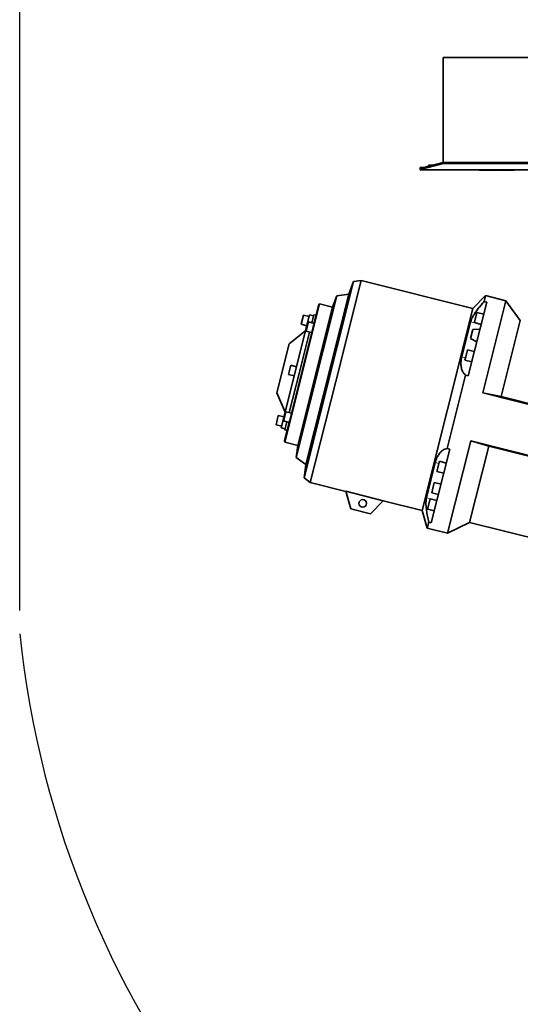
# Model space of a CAD drawing. Header units: millimetres. Extents: x 0 to 11920, y 0 to 8400.
# Tile 12 of 46: x 1185 to 2046, y 4953 to 6645. Entities that reach past the tile are written whole.
import ezdxf

# ---------------------------------------------------------------- set-up
doc = ezdxf.new("R2010")
doc.units = ezdxf.units.MM
doc.header["$LTSCALE"] = 20
doc.layers.add('THICK_LINE', color=7, linetype='Continuous')
doc.styles.add('SLDTEXTSTYLE0', font='TXT', dxfattribs={"width": 0.605})
doc.dimstyles.new('SLDDIMSTYLE2', dxfattribs={"dimtxt": 70, "dimasz": 70, "dimexe": 0, "dimexo": 0.0625, "dimgap": 17.5, "dimtad": 1, "dimdec": 0, "dimrnd": 1e-09, "dimzin": 12, "dimdsep": 46, "dimtxsty": 'SLDTEXTSTYLE0', "dimsah": 1, "dimcen": 0.09, "dimadec": 0, "dimazin": 3, "dimtfac": 1, "dimtofl": 0, "dimtmove": 0, "dimatfit": 3, "dimfxl": 1, "dimfrac": 2, "dimtolj": 1, "dimtzin": 12, "dimarcsym": 0})

# ---------------------------------------------------------------- blocks, each defined once
blk = doc.blocks.new('_D_6')
at = {"layer": 'THICK_LINE'}
for p, q in [((1185.4, 5629.6), (1185.4, 6837.5)), ((2506, 6814.4), (2506, 6837.5)), ((1185.4, 6807.5), (2506, 6807.5))]:
    blk.add_line(p, q, dxfattribs=at)
for points in [[(1185.4, 6807.5), (1255.4, 6797.5), (1255.4, 6817.5)], [(2506, 6807.5), (2436, 6817.5), (2436, 6797.5)]]:
    blk.add_solid(points, dxfattribs=at)
at = {"layer": 'THICK_LINE', "insert": (1738.8, 6897.7), "char_height": 70, "attachment_point": 1, "style": 'SLDTEXTSTYLE0'}
blk.add_mtext('1321', dxfattribs=at)
blk = doc.blocks.new('_D_7')
at = {"layer": 'THICK_LINE'}
for p, q in [((693.9, 5040.5), (693.9, 6996.9)), ((2506, 6814.4), (2506, 6996.9)), ((693.9, 6966.9), (2506, 6966.9))]:
    blk.add_line(p, q, dxfattribs=at)
for points in [[(693.9, 6966.9), (763.9, 6956.9), (763.9, 6976.9)], [(2506, 6966.9), (2436, 6976.9), (2436, 6956.9)]]:
    blk.add_solid(points, dxfattribs=at)
at = {"layer": 'THICK_LINE', "insert": (1493, 7057.1), "char_height": 70, "attachment_point": 1, "style": 'SLDTEXTSTYLE0'}
blk.add_mtext('1812', dxfattribs=at)

msp = doc.modelspace()

# ---------------------------------------------------------------- linework, layer by layer
at = {"color": 7, "linetype": 'Continuous', "lineweight": 35}
for p, q in [((1913.9946797, 6580.4300053), (2063.8598457, 6580.4300053)), ((1913.9946797, 6399.9954618), (1913.9946797, 6580.4300053)), ((1913.8946797, 6499.4941078), (1913.9946797, 6499.4941078)), ((1913.8946797, 6499.4300053), (1913.9946797, 6499.4300053)), ((1913.8946797, 6499.4300053), (1913.8946797, 6494.4300053)), ((1913.8946797, 6494.4300053), (1913.9946797, 6494.4300053)), ((1913.8946797, 6494.3659027), (1913.9946797, 6494.3659027)), ((1913.8946797, 6419.4300053), (1913.8946797, 6414.4300053)), ((1913.8946797, 6419.4300053), (1913.9946797, 6419.4300053)), ((1913.8946797, 6414.4300053), (1913.9946797, 6414.4300053)), ((1913.9946797, 6399.9954618), (1873.9946797, 6389.4300053)), ((1913.9946797, 6398.1828462), (1873.9946797, 6387.6173897)), ((1913.9946797, 6398.1828462), (1913.9946797, 6399.9954618)), ((2061.4102318, 6399.9954618), (1913.9946797, 6399.9954618)), ((2061.4102318, 6398.1828462), (1913.9946797, 6398.1828462)), ((1881.5665248, 6391.4300053), (1873.9946797, 6391.4300053)), ((1873.9946797, 6389.4300053), (1873.9946797, 6391.4300053)), ((1873.9946797, 6387.6173897), (1873.9946797, 6389.4300053)), ((1873.9946797, 6387.4300053), (1873.9946797, 6387.6173897)), ((1873.9946797, 6387.4300053), (2088.7500667, 6387.4300053)), ((1888.4696797, 6395.5100053), (1888.4696797, 6393.2533798)), ((1888.4696797, 6395.5100053), (1897.0130887, 6395.5100053)), ((1975.8667028, 6387.4300053), (1975.8667028, 6386.9300053)), ((1976.1583594, 6386.9300053), (1975.8667028, 6386.9300053)), ((1976.1583594, 6386.9300053), (1976.1583594, 6387.4300053)), ((2005.2508594, 6386.9300053), (1976.1583594, 6386.9300053)), ((2005.2508594, 6386.9300053), (2005.2508594, 6387.4300053)), ((2006.7358594, 6386.9300053), (2006.7358594, 6387.4300053)), ((2035.8283594, 6386.9300053), (2006.7358594, 6386.9300053)), ((2035.8283594, 6386.9300053), (2035.8283594, 6387.4300053)), ((1674.5129361, 5857.8256858), (1759.2903993, 6195.341288)), ((1728.9042601, 6023.5686653), (1772.5110586, 6197.1758285)), ((1759.2903993, 6195.341288), (1751.3951832, 6173.7664851)), ((1772.5110586, 6197.1758285), (1759.2903993, 6195.341288)), ((1965.0576378, 6148.8118109), (1772.5110586, 6197.1758285)), ((1660.9810119, 5892.7986264), (1730.8382592, 6170.9139413)), ((1677.749969, 5880.5705353), (1751.3951832, 6173.7664851)), ((1730.8382592, 6170.9139413), (1723.6240964, 6151.2002136)), ((1751.3951832, 6173.7664851), (1730.8382592, 6170.9139413)), ((1986.7540144, 6171.2008092), (1965.0576378, 6148.8118109)), ((2021.826641, 6162.3912363), (1981.9958501, 6003.8170956)), ((1986.7540144, 6171.2008092), (1984.1980282, 6161.0249299)), ((1984.1980282, 6161.0249299), (1988.6594413, 6159.9043083)), ((2021.826641, 6162.3912363), (1986.7540144, 6171.2008092)), ((2046.4570006, 6128.365848), (2021.826641, 6162.3912363)), ((1701.3022284, 6156.8070399), (1641.6169454, 5919.1882969)), ((1691.3585351, 6121.9591484), (1699.6950894, 6155.1485955)), ((1693.7814549, 6032.3908421), (1723.6240964, 6151.2002136)), ((1701.3022284, 6156.8070399), (1699.6950894, 6155.1485955)), ((1723.6240964, 6151.2002136), (1701.3022284, 6156.8070399)), ((1965.0576378, 6148.8118109), (1877.8440407, 5801.5974845)), ((1956.8427085, 6033.2356946), (1988.6594413, 6159.9043083)), ((1635.3097381, 5943.9714743), (1684.0324181, 6137.9459583)), ((1673.6357415, 6137.6034078), (1669.6721514, 6121.8235836)), ((1683.3344657, 6135.1672738), (1673.6357415, 6137.6034078)), ((1690.821525, 6136.2406645), (1684.0324181, 6137.9459583)), ((1691.3087518, 6138.1804094), (1687.8213073, 6124.2962132)), ((1695.1882415, 6137.2059558), (1691.3087518, 6138.1804094)), ((1971.8708816, 6142.3241543), (1967.6689992, 6125.5956419)), ((1983.5093506, 6139.4007935), (1971.8708816, 6142.3241543)), ((2046.4570006, 6128.365848), (2013.5619275, 5997.4041516)), ((1677.288126, 6111.0956173), (1648.8991082, 6088.3804242)), ((1649.8470448, 5956.6938159), (1690.8323045, 6119.8641219)), ((1669.6721514, 6121.8235836), (1679.3708756, 6119.3874496)), ((1678.0384828, 6109.9780694), (1682.0020728, 6125.7578936)), ((1678.0384828, 6109.9780694), (1687.737207, 6107.5419354)), ((1691.700797, 6123.3217596), (1682.0020728, 6125.7578936)), ((1690.8323045, 6119.8641219), (1691.3585351, 6121.9591484)), ((1945.8057429, 6065.6489175), (1960.9367851, 6125.8885453)), ((1964.5016876, 6112.985957), (1960.6038732, 6097.4679982)), ((1976.9234688, 6113.1811146), (1964.5016876, 6112.985957)), ((1967.6689992, 6125.5956419), (1967.4200647, 6124.6045852)), ((1967.4200647, 6124.6045852), (1979.0585338, 6121.6812244)), ((1683.8577173, 6108.516389), (1666.460185, 6039.2534225)), ((1960.6038732, 6097.4679982), (1971.45903, 6091.4261191)), ((1627.7686615, 6004.255998), (1648.8991082, 6088.3804242)), ((1955.678377, 6077.858638), (1952.6955789, 6065.9835376)), ((1967.316846, 6074.9352772), (1955.678377, 6077.858638)), ((1952.6955789, 6065.9835376), (1951.2275602, 6060.1390689)), ((1951.2275602, 6060.1390689), (1962.8660292, 6057.2157081)), ((1651.9541489, 6051.2847624), (1647.9905589, 6035.5049382)), ((1661.6528731, 6048.8486284), (1651.9541489, 6051.2847624)), ((1647.9905589, 6035.5049382), (1657.6892831, 6033.0688042)), ((1666.460185, 6039.2534225), (1649.0626527, 5969.9904561)), ((1663.9388134, 5913.5814706), (1693.7814549, 6032.3908421)), ((1952.3812954, 6034.3563162), (1920.7580127, 5908.4578651)), ((1956.8427085, 6033.2356946), (1952.3812954, 6034.3563162)), ((1685.2974615, 5849.9615021), (1728.9042601, 6023.5686653)), ((1627.7686615, 6004.255998), (1642.0540302, 5970.8218154)), ((1981.9958501, 6003.8170956), (2102.919368, 5973.443421)), ((2013.5619275, 5997.4041516), (1981.9958501, 6003.8170956)), ((2103.4477688, 5974.8265477), (2013.5619275, 5997.4041516)), ((1630.2725563, 5964.9661171), (1626.3089663, 5949.1862928)), ((1639.9712805, 5962.5299831), (1630.2725563, 5964.9661171)), ((1639.2798282, 5955.6723122), (1643.2434182, 5971.4521365)), ((1652.9421424, 5969.0160025), (1643.2434182, 5971.4521365)), ((1626.3089663, 5949.1862928), (1636.0076905, 5946.7501588)), ((1635.3097381, 5943.9714743), (1642.098845, 5942.2661805)), ((1639.2798282, 5955.6723122), (1648.9785524, 5953.2361782)), ((1640.98426, 5921.4093423), (1649.3208143, 5954.5987894)), ((1645.0990627, 5954.2106318), (1641.6116182, 5940.3264357)), ((1649.3208143, 5954.5987894), (1649.8470448, 5956.6938159)), ((1641.6116182, 5940.3264357), (1645.4911079, 5939.3519821)), ((1640.98426, 5921.4093423), (1641.6169454, 5919.1882969)), ((1641.6169454, 5919.1882969), (1663.9388134, 5913.5814706)), ((1663.9388134, 5913.5814706), (1660.9810119, 5892.7986264)), ((1893.402693, 5780.6686297), (1925.2194258, 5907.3372434)), ((1920.7580127, 5908.4578651), (1925.2194258, 5907.3372434)), ((1961.2887111, 5921.3779399), (1921.4579202, 5762.8037992)), ((1992.1384765, 5912.113218), (1959.2434034, 5781.1515216)), ((2092.2598108, 5888.4805049), (1961.2887111, 5921.3779399)), ((1961.2887111, 5921.3779399), (1992.1384765, 5912.113218)), ((1992.1384765, 5912.113218), (2093.0906887, 5886.7559534)), ((1660.9810119, 5892.7986264), (1677.749969, 5880.5705353)), ((1677.749969, 5880.5705353), (1674.5129361, 5857.8256858)), ((1885.044652, 5823.7471737), (1900.1756942, 5883.9868015)), ((1907.5576361, 5886.2805907), (1903.1068193, 5868.5610216)), ((1919.1961051, 5883.3572299), (1907.5576361, 5886.2805907)), ((1674.5129361, 5857.8256858), (1685.2974615, 5849.9615021)), ((1903.1068193, 5868.5610216), (1914.7452883, 5865.6376608)), ((1685.2974615, 5849.9615021), (1746.4263277, 5834.6071002)), ((1898.4578243, 5850.0524666), (1894.0070075, 5832.3328975)), ((1910.0962933, 5847.1291058), (1898.4578243, 5850.0524666)), ((1810.7175896, 5818.5970655), (1746.3837727, 5834.7564897)), ((1754.9675807, 5804.6229878), (1746.3837727, 5834.7564897)), ((1894.0070075, 5832.3328975), (1905.6454765, 5829.4095367)), ((1810.7175896, 5818.5970655), (1788.9131154, 5796.0965188)), ((1810.609492, 5818.4855171), (1877.8440407, 5801.5974845)), ((1891.3651315, 5821.8150744), (1886.9143147, 5804.0955053)), ((1903.0036005, 5818.8917136), (1891.3651315, 5821.8150744)), ((1788.9131154, 5796.0965188), (1754.9675807, 5804.6229878)), ((1877.8440407, 5801.5974845), (1886.3852937, 5771.6133721)), ((1886.9143147, 5804.0955053), (1898.5527837, 5801.1721445)), ((1888.9412799, 5781.7892514), (1886.3852937, 5771.6133721)), ((1886.3852937, 5771.6133721), (1921.4579202, 5762.8037992)), ((1893.402693, 5780.6686297), (1888.9412799, 5781.7892514)), ((1921.4579202, 5762.8037992), (1959.2434034, 5781.1515216)), ((1959.2434034, 5781.1515216), (2136.4722601, 5736.6350229))]:
    msp.add_line(p, q, dxfattribs=at)
at = {"color": 8, "linetype": 'Continuous', "lineweight": 18}
for p, q in [((1960.9367851, 6125.8885453), (1978.9771337, 6121.3571548)), ((1945.8057429, 6065.6489175), (1952.2076224, 6064.0408878)), ((1900.1756942, 5883.9868015), (1906.5775738, 5882.3787718)), ((1885.044652, 5823.7471737), (1903.0850006, 5819.2157832))]:
    msp.add_line(p, q, dxfattribs=at)
at = {"color": 7, "linetype": 'Continuous', "lineweight": 35}
msp.add_circle((1775.3509357, 5813.9379672), 6.5, dxfattribs=at)
for points, knots in [([(1960.9367851, 6125.8885453), (1961.1536103, 6126.6527273), (1961.5872675, 6128.1811152), (1962.6289705, 6130.7411891), (1963.9580538, 6133.4855987), (1965.5701105, 6136.3806159), (1967.4115198, 6139.3640881), (1969.4638528, 6142.4358408), (1971.7295783, 6145.6139296), (1974.8419252, 6149.7491609), (1978.9391862, 6154.8883254), (1982.436595, 6158.9694928), (1984.1980282, 6161.0249299)], [0, 0, 0, 0, 0.0846289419, 0.1692605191, 0.2566905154, 0.3441279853, 0.4286674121, 0.5132144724, 0.5998357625, 0.6864644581, 0.8420911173, 1, 1, 1, 1]), ([(1952.3812954, 6034.3563162), (1951.7196294, 6034.9236591), (1950.3963504, 6036.0582992), (1948.6600089, 6038.201696), (1947.1425507, 6040.684199), (1945.90789, 6043.5195242), (1944.9914688, 6046.6655879), (1944.4071688, 6050.1456569), (1944.1975414, 6053.9814645), (1944.3985407, 6057.9177384), (1944.9237803, 6061.818043), (1945.5109073, 6064.3682761), (1945.8057429, 6065.6489175)], [0, 0, 0, 0, 0.1013080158, 0.2026079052, 0.3064738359, 0.4103264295, 0.5118162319, 0.6132905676, 0.7187771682, 0.8242472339, 0.9117428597, 1, 1, 1, 1]), ([(1900.1756942, 5883.9868015), (1900.5045415, 5885.198647), (1901.1649141, 5887.6322066), (1902.4114772, 5891.0077112), (1903.8432207, 5894.1635387), (1905.4409484, 5897.0031516), (1907.1638866, 5899.512879), (1908.9941993, 5901.704662), (1910.9412806, 5903.6102684), (1913.523181, 5905.6336506), (1916.7978151, 5907.4915167), (1919.4315565, 5908.1341896), (1920.7580127, 5908.4578651)], [0, 0, 0, 0, 0.0842873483, 0.1692610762, 0.2563468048, 0.3441289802, 0.4284017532, 0.5132154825, 0.5995975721, 0.686465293, 0.8420915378, 1, 1, 1, 1]), ([(1888.9412799, 5781.7892514), (1888.5637772, 5783.4879038), (1887.8088021, 5786.8850724), (1886.7998275, 5791.9242587), (1885.9060583, 5796.8897891), (1885.1671431, 5801.6987734), (1884.6088732, 5806.2707074), (1884.243801, 5810.623565), (1884.1015847, 5814.7277493), (1884.2088502, 5818.2908508), (1884.5159806, 5821.3228201), (1884.8679199, 5822.9367249), (1885.044652, 5823.7471737)], [0, 0, 0, 0, 0.1013080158, 0.2026079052, 0.3064738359, 0.4103264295, 0.5118162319, 0.6132905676, 0.7187771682, 0.8242472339, 0.9117428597, 1, 1, 1, 1])]:
    msp.add_open_spline(points, degree=3, knots=knots, dxfattribs=at)
at = {"layer": 'THICK_LINE'}
msp.add_arc((2855.9933594, 5764.4300053), 1679.6964971, 185.9757211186, 252.0213983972, dxfattribs=at)
msp.add_arc((2855.9933594, 5764.4300053), 1679.6964971, 185.9757211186, 252.0213983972, dxfattribs=at)

# ---------------------------------------------------------------- dimensions: what is measured, and where the dimension line sits
for base, p1, picture, middle in [((2505.9933594, 6966.8847358), (693.8602954, 5000.4971267), '_D_7', (1599.9268274, 6966.8847358)), ((2505.9933594, 6807.4997085), (1185.4241656, 5589.5617937), '_D_6', (1845.7087625, 6807.4997085))]:
    dim = msp.add_linear_dim(base=base, p1=p1, p2=(2505.9933594, 6774.3609198), dimstyle='SLDDIMSTYLE2', dxfattribs=at)
    dim.commit()
    dim.dimension.update_dxf_attribs({"geometry": picture, "text_midpoint": middle, "dimtype": 160})

doc.saveas('drawing.dxf')
